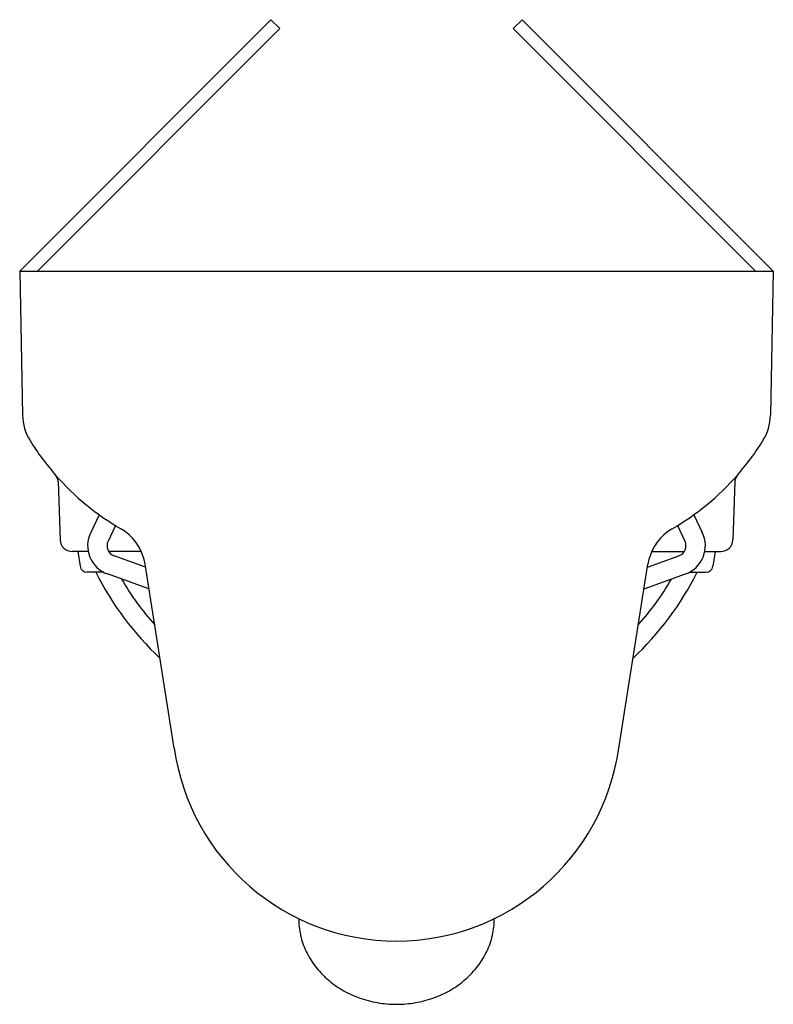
# Model space of a CAD drawing. Header units: millimetres. Extents: x -0.15 to 0.15, y -0.442 to -0.05.
import ezdxf

# ---------------------------------------------------------------- set-up
doc = ezdxf.new("R2010")
doc.units = ezdxf.units.MM
doc.layers.add('BLOCKS', color=3, linetype='Continuous')

msp = doc.modelspace()

# ---------------------------------------------------------------- linework, layer by layer
at = {"layer": 'BLOCKS'}
for p, q in [((-0.04999983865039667, -0.0499999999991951), (-0.1499995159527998, -0.1499999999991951)), ((-0.04999983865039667, -0.0499999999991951), (-0.04646429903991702, -0.05353552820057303)), ((0.05000016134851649, -0.0499999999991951), (0.04646463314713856, -0.05353553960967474)), ((0.1500004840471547, -0.1499999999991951), (0.05000016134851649, -0.0499999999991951)), ((-0.04646429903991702, -0.05353552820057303), (-0.1429284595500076, -0.1499999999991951)), ((0.142929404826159, -0.1499999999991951), (0.04646463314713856, -0.05353553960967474))]:
    msp.add_line(p, q, dxfattribs=at)
at = {"layer": 'BLOCKS', "linetype": 'Continuous'}
for p, q in [((-0.1499995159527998, -0.1499999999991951), (-0.1488512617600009, -0.2073556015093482)), ((-0.1499995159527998, -0.1499999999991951), (0.1500004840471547, -0.1499999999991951)), ((0.1500004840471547, -0.1499999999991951), (0.1488522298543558, -0.2073556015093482)), ((-0.1347158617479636, -0.2336527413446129), (-0.1338990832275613, -0.2569476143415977)), ((0.1347168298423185, -0.2336527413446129), (0.1339000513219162, -0.2569476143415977)), ((-0.1182916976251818, -0.246968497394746), (-0.1217328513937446, -0.2540076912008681)), ((0.1182926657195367, -0.246968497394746), (0.1217338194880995, -0.2540076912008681)), ((-0.1118117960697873, -0.2512677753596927), (-0.1148064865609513, -0.2573936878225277)), ((0.1118127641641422, -0.2512677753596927), (0.1148074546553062, -0.2573936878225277)), ((-0.1227217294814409, -0.2615570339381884), (-0.1291252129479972, -0.2615570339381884)), ((-0.1268300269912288, -0.2615323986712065), (-0.1259867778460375, -0.2674351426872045)), ((-0.1015870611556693, -0.2615570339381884), (-0.1145540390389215, -0.2615570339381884)), ((0.1015880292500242, -0.2615570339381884), (0.1145550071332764, -0.2615570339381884)), ((0.1227226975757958, -0.2615570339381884), (0.1291261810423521, -0.2615570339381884)), ((0.1268309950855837, -0.2615323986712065), (0.1259877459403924, -0.2674351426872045)), ((-0.09990198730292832, -0.2677629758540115), (-0.1124421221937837, -0.2632330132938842)), ((0.09990295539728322, -0.2677629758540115), (0.1124430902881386, -0.2632330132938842)), ((-0.1165520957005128, -0.2698275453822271), (-0.1232283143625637, -0.2698275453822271)), ((-0.08848667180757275, -0.3397732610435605), (-0.1000880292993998, -0.2665893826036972)), ((0.08848763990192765, -0.3397732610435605), (0.1000889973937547, -0.2665893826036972)), ((0.1165530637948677, -0.2698275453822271), (0.1232292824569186, -0.2698275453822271)), ((-0.09852358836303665, -0.2764582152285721), (-0.1150614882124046, -0.2704841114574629)), ((0.09852455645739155, -0.2764582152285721), (0.1150624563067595, -0.2704841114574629))]:
    msp.add_line(p, q, dxfattribs=at)
msp.add_polyline3d([(-0.03891851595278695, -0.4075559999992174, 0), (-0.03890741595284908, -0.4083929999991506, 0), (-0.03887291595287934, -0.4092289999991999, 0), (-0.0388149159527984, -0.4100649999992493, 0), (-0.03873361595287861, -0.4108979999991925, 0), (-0.03862881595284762, -0.4117299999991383, 0), (-0.03850081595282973, -0.4125599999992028, 0), (-0.03834961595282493, -0.4133859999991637, 0), (-0.03817531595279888, -0.4142089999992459, 0), (-0.03797791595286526, -0.4150279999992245, 0), (-0.0377577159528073, -0.4158419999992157, 0), (-0.03751471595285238, -0.4166509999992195, 0), (-0.03724901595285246, -0.417454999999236, 0), (-0.03696091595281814, -0.4182529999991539, 0), (-0.0366506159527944, -0.4190449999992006, 0), (-0.03631811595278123, -0.4198289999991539, 0), (-0.03596371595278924, -0.420606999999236, 0), (-0.03558771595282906, -0.4213759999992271, 0), (-0.03519021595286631, -0.4221369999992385, 0), (-0.03477151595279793, -0.4228889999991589, 0), (-0.03433181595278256, -0.4236319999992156, 0), (-0.03387141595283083, -0.4243659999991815, 0), (-0.03339061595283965, -0.425088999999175, 0), (-0.03288971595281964, -0.4258019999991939, 0), (-0.03236891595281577, -0.4265039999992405, 0), (-0.03182871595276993, -0.4271939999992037, 0), (-0.03126921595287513, -0.4278719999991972, 0), (-0.0306909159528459, -0.4285389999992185, 0), (-0.03009411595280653, -0.4291919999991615, 0), (-0.02947911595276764, -0.4298329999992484, 0), (-0.02884641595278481, -0.4304599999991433, 0), (-0.02819621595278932, -0.4310729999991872, 0), (-0.02752911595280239, -0.4316719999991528, 0), (-0.02684541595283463, -0.4322569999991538, 0), (-0.0261455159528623, -0.4328269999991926, 0), (-0.02542981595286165, -0.4333819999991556, 0), (-0.02469881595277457, -0.433920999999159, 0), (-0.02395291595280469, -0.4344439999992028, 0), (-0.02319261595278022, -0.4349509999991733, 0), (-0.02241831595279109, -0.4354409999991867, 0), (-0.02163051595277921, -0.4359149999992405, 0), (-0.0208296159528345, -0.4363709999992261, 0), (-0.02001621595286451, -0.4368109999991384, 0), (-0.01919071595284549, -0.4372319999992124, 0), (-0.01835361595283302, -0.4376359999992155, 0), (-0.01750551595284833, -0.438020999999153, 0), (-0.01664681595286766, -0.4383889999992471, 0), (-0.01577811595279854, -0.4387369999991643, 0), (-0.01489991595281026, -0.4390669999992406, 0), (-0.01401261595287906, -0.4393779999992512, 0), (-0.01311701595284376, -0.4396699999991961, 0), (-0.01221341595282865, -0.4399419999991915, 0), (-0.01130251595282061, -0.4401949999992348, 0), (-0.01038471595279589, -0.440427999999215, 0), (-0.009460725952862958, -0.4406419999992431, 0), (-0.008531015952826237, -0.4408349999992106, 0), (-0.007596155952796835, -0.441008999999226, 0), (-0.006656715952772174, -0.4411619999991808, 0), (-0.005713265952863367, -0.4412949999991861, 0), (-0.00476636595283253, -0.4414069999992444, 0), (-0.003816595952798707, -0.4414999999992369, 0), (-0.002864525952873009, -0.4415719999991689, 0), (-0.001910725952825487, -0.4416229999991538, 0), (-0.0009557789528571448, -0.4416539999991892, 0), (-2.524627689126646e-07, -0.4416639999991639, 0), (0.0009552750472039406, -0.4416539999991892, 0), (0.001910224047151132, -0.4416229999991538, 0), (0.002864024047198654, -0.4415719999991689, 0), (0.003816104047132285, -0.4414999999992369, 0), (0.004765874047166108, -0.4414079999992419, 0), (0.005712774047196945, -0.4412949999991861, 0), (0.006656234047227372, -0.4411619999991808, 0), (0.007595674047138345, -0.441008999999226, 0), (0.008530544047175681, -0.4408349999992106, 0), (0.009460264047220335, -0.4406419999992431, 0), (0.01038428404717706, -0.440427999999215, 0), (0.01130208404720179, -0.4401949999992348, 0), (0.01221298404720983, -0.4399419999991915, 0), (0.01311658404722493, -0.4396699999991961, 0), (0.01401228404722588, -0.4393779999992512, 0), (0.01489948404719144, -0.4390679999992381, 0), (0.01577768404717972, -0.4387379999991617, 0), (0.01664648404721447, -0.4383889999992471, 0), (0.01750518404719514, -0.4380219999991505, 0), (0.01835328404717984, -0.4376359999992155, 0), (0.01919038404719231, -0.4372329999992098, 0), (0.02001588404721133, -0.4368109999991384, 0), (0.02082938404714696, -0.4363719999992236, 0), (0.02163028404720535, -0.4359149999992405, 0), (0.02241808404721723, -0.4354419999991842, 0), (0.02319238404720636, -0.4349509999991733, 0), (0.02395278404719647, -0.4344439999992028, 0), (0.02469868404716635, -0.433920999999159, 0), (0.02542968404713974, -0.4333819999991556, 0), (0.0261453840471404, -0.4328279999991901, 0), (0.02684528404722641, -0.4322579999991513, 0), (0.02752908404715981, -0.4316729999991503, 0), (0.02819618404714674, -0.4310739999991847, 0), (0.02884638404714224, -0.4304609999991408, 0), (0.02947908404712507, -0.4298329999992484, 0), (0.03009408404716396, -0.4291929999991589, 0), (0.03069098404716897, -0.4285389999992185, 0), (0.0312692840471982, -0.4278729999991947, 0), (0.03182878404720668, -0.4271949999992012, 0), (0.03236908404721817, -0.4265039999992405, 0), (0.03288988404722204, -0.4258029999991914, 0), (0.03339088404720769, -0.4250899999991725, 0), (0.03387168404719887, -0.4243669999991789, 0), (0.0343320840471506, -0.4236329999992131, 0), (0.03477178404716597, -0.4228899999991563, 0), (0.03519058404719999, -0.422137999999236, 0), (0.03558808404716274, -0.4213769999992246, 0), (0.03596418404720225, -0.4206079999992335, 0), (0.03631858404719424, -0.4198299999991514, 0), (0.03665108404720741, -0.4190459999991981, 0), (0.03696148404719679, -0.4182539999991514, 0), (0.03724958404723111, -0.4174559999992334, 0), (0.03751528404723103, -0.416651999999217, 0), (0.03775828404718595, -0.4158429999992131, 0), (0.03797858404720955, -0.4150289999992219, 0), (0.03817598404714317, -0.4142099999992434, 0), (0.03835038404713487, -0.4133869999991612, 0), (0.03850158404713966, -0.4125599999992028, 0), (0.03862968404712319, -0.4117309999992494, 0), (0.03873438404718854, -0.41089899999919, 0), (0.03881578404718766, -0.4100649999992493, 0), (0.03887378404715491, -0.4092299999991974, 0), (0.03890838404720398, -0.408393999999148, 0), (0.03891948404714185, -0.4075569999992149, 0)], dxfattribs=at)
for centre, radius, start, end in [((-0.1289518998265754, -0.2069572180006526), 0.0199033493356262, 181.1469033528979, 211.8090953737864), ((0.1289528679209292, -0.2069572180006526), 0.0199033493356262, 328.1909046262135, 358.8530966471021), ((-0.05779732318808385, -0.1628238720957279), 0.103633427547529, 211.8090953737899, 221.2595263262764), ((0.05779829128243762, -0.1628238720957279), 0.103633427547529, 318.7404736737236, 328.1909046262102), ((-0.1386940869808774, -0.233792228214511), 0.0039806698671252, 2.008115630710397, 41.25952632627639), ((-0.05779732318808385, -0.1628238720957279), 0.103633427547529, 221.2595263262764, 239.9034470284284), ((0.05779829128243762, -0.1628238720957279), 0.103633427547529, 300.0965529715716, 318.7404736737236), ((0.1386950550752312, -0.233792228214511), 0.0039806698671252, 138.7404736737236, 177.9918843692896), ((-0.1110041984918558, -0.2592524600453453), 0.0119420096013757, 153.9480148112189, 250.1383975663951), ((-0.1197459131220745, -0.2697056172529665), 0.0199033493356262, 53.35732940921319, 59.9034470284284), ((-0.1197459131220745, -0.2697056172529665), 0.0199033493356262, 9.00776699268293, 53.35732940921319), ((0.1197468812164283, -0.2697056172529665), 0.0199033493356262, 126.6426705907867, 170.9922330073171), ((0.1197468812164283, -0.2697056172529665), 0.0199033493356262, 120.0965529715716, 126.6426705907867), ((0.1110051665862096, -0.2592524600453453), 0.0119420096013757, 289.8616024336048, 26.05198518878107), ((-0.1291252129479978, -0.2567802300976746), 0.0047768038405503, 182.008115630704, 270), ((-0.1110041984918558, -0.2592524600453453), 0.0042323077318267, 153.9480148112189, 250.1383975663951), ((0.1110051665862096, -0.2592524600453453), 0.0042323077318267, 289.8616024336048, 26.05198518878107), ((0.1291261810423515, -0.2567802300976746), 0.0047768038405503, 270, 357.9918843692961), ((-0.1232283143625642, -0.2670410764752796), 0.0027864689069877, 188.130102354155, 270), ((-0.0103957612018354, -0.214778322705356), 0.122364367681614, 206.7359541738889, 226.7991650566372), ((0.01039672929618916, -0.214778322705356), 0.122364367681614, 313.2008349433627, 333.2640458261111), ((0.123229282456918, -0.2670410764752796), 0.0027864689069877, 270, 351.8698976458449), ((-0.0103957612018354, -0.214778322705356), 0.114654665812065, 210.2331261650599, 221.5084063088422), ((0.01039672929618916, -0.214778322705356), 0.114654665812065, 318.4915936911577, 329.7668738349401), ((-5.684341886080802e-16, -0.3270907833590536), 0.0893918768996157, 188.1563623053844, 351.8436376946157)]:
    msp.add_arc(centre, radius, start, end, dxfattribs=at)

doc.saveas('drawing.dxf')
